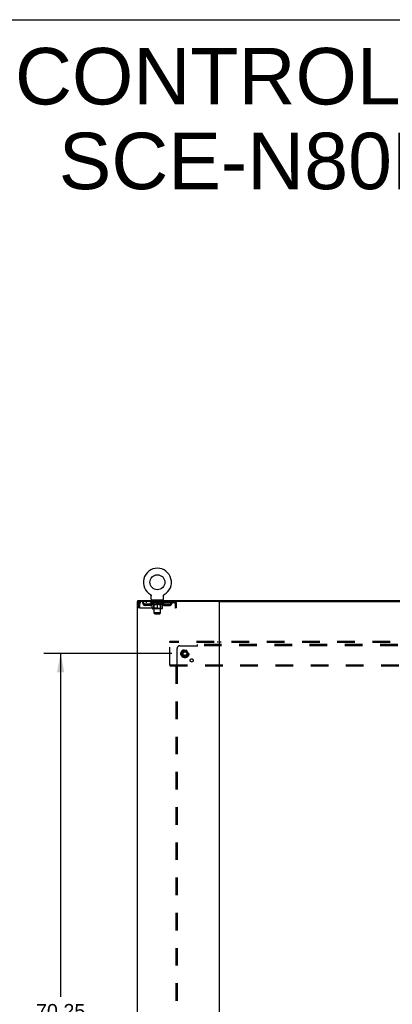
# Model space of a CAD drawing. Header units: inches. Extents: x 0 to 293, y 0 to 190.
# Tile 74 of 75: x 196 to 230, y 100 to 190. Entities that reach past the tile are written whole.
import ezdxf

# ---------------------------------------------------------------- set-up
doc = ezdxf.new("R2010")
doc.units = ezdxf.units.IN
doc.header["$LTSCALE"] = 16.12069
doc.header["$MEASUREMENT"] = 0
doc.linetypes.add('DOT', pattern=[0.2, 0.1, -0.1])
doc.linetypes.add('HIDDEN', pattern=[0.2, 0.1, -0.1])
doc.layers.get('0').update_dxf_attribs({"linetype": 'CONTINUOUS'})
for name, color, linetype in [('DEFAULT_2', 8, 'HIDDEN'), ('DIMENSIONS', 7, 'CONTINUOUS'), ('SUBPANEL', 7, 'CONTINUOUS')]:
    doc.layers.add(name, color=color, linetype=linetype)
doc.styles.get("Standard").update_dxf_attribs({"font": 'arial.ttf'})
doc.dimstyles.new('DIMSTYLE_1', dxfattribs={"dimtxt": 1.293103, "dimasz": 1.724138, "dimexe": 0.09, "dimexo": 0.07, "dimgap": 0.0375, "dimtad": 0, "dimtih": 1, "dimtoh": 1, "dimzin": 4, "dimdsep": 46, "dimtxsty": 'Standard', "dimblk": '_FILLED', "dimblk1": '_FILLED', "dimblk2": '_FILLED', "dimcen": 0.09, "dimadec": 3, "dimazin": 1, "dimtfac": 1, "dimtdec": 3, "dimtofl": 0, "dimtmove": 0, "dimatfit": 3, "dimldrblk": '_FILLED', "dimfxl": 0, "dimtolj": 1, "dimtzin": 4, "dimarcsym": 0})

# ---------------------------------------------------------------- blocks, each defined once
blk = doc.blocks.new('_FILLED')
at = {"color": 0, "linetype": 'ByBlock'}
blk.add_solid([(0, 0), (-1, 0.2), (-1, -0.2)], dxfattribs=at)
blk = doc.blocks.new('*D3')
at = {"layer": 'DIMENSIONS', "color": 2, "linetype": 'Continuous'}
for p, q in [((210.246, 131.614), (198.524, 131.614)), ((200.076, 131.614), (200.076, 100.185)), ((200.076, 61.364), (200.076, 97.599)), ((210.246, 61.364), (198.524, 61.364))]:
    blk.add_line(p, q, dxfattribs=at)
at = {"layer": 'DIMENSIONS', "color": 2, "linetype": 'Continuous', "xscale": 1.724137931, "yscale": 1.724137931, "zscale": 1.724137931}
for p, rotation in [((200.076, 131.614), 90), ((200.076, 61.364), 270)]:
    blk.add_blockref('_FILLED', p, dxfattribs=dict(at, rotation=rotation))
at = {"layer": 'DIMENSIONS', "color": 2, "linetype": 'Continuous', "insert": (200.076, 99.539), "char_height": 1.2931, "width": 4.51865, "attachment_point": 2, "line_spacing_factor": 0.9}
blk.add_mtext('70.25', dxfattribs=at)

msp = doc.modelspace()

# ---------------------------------------------------------------- linework, layer by layer
at = {"color": 7, "linetype": 'Continuous'}
for p, q in [((0, 189.655), (293.103, 189.655)), ((208.297, 137.027), (208.297, 137.027)), ((208.297, 137.027), (208.301, 137.025)), ((208.299, 137.026), (208.298, 137.027)), ((208.301, 137.025), (208.305, 137.022)), ((208.305, 137.022), (208.31, 137.019)), ((209.554, 137.019), (209.559, 137.022)), ((209.559, 137.022), (209.563, 137.025)), ((209.559, 137.022), (209.56, 137.023)), ((209.563, 137.025), (209.567, 137.027)), ((209.566, 137.027), (209.565, 137.026)), ((209.567, 137.027), (209.567, 137.027)), ((207.13, 136.385), (207.13, 136.489)), ((208.309, 137.019), (208.314, 137.016)), ((208.314, 137.016), (208.318, 137.013)), ((208.317, 137.013), (208.321, 137.01)), ((208.321, 137.01), (208.325, 137.006)), ((208.325, 137.006), (208.329, 137.003)), ((208.329, 137.003), (208.332, 136.999)), ((208.332, 136.999), (208.336, 136.995)), ((208.335, 136.995), (208.339, 136.991)), ((208.339, 136.991), (208.342, 136.987)), ((208.342, 136.987), (208.345, 136.983)), ((208.345, 136.983), (208.348, 136.979)), ((208.347, 136.979), (208.35, 136.974)), ((208.35, 136.974), (208.353, 136.97)), ((208.353, 136.97), (208.355, 136.965)), ((208.355, 136.965), (208.357, 136.961)), ((208.357, 136.961), (208.359, 136.956)), ((208.359, 136.956), (208.361, 136.951)), ((208.361, 136.951), (208.363, 136.947)), ((208.363, 136.947), (208.364, 136.942)), ((208.364, 136.942), (208.365, 136.937)), ((208.365, 136.937), (208.366, 136.932)), ((208.366, 136.932), (208.367, 136.927)), ((208.367, 136.927), (208.368, 136.922)), ((208.369, 136.907), (208.37, 136.902)), ((208.37, 136.588), (208.37, 136.902)), ((208.432, 136.519), (208.432, 136.489)), ((209.432, 136.519), (208.432, 136.519)), ((209.432, 136.519), (209.432, 136.489)), ((209.495, 136.917), (209.496, 136.922)), ((209.495, 136.588), (209.495, 136.902)), ((209.496, 136.922), (209.497, 136.927)), ((209.497, 136.927), (209.498, 136.932)), ((209.498, 136.932), (209.499, 136.937)), ((209.499, 136.937), (209.5, 136.942)), ((209.5, 136.942), (209.502, 136.947)), ((209.502, 136.947), (209.503, 136.951)), ((209.503, 136.951), (209.505, 136.956)), ((209.505, 136.956), (209.507, 136.961)), ((209.507, 136.961), (209.509, 136.965)), ((209.509, 136.965), (209.511, 136.97)), ((209.511, 136.97), (209.514, 136.974)), ((209.514, 136.974), (209.517, 136.979)), ((209.517, 136.979), (209.519, 136.983)), ((209.519, 136.983), (209.522, 136.987)), ((209.522, 136.987), (209.525, 136.991)), ((209.525, 136.991), (209.529, 136.995)), ((209.528, 136.995), (209.532, 136.999)), ((209.532, 136.999), (209.535, 137.003)), ((209.535, 137.003), (209.539, 137.006)), ((209.539, 137.006), (209.543, 137.01)), ((209.543, 137.01), (209.547, 137.013)), ((209.546, 137.013), (209.551, 137.016)), ((209.55, 137.016), (209.555, 137.019)), ((214.519, 136.385), (277.387, 136.385))]:
    msp.add_line(p, q, dxfattribs=at)
at = {"color": 3, "linetype": 'Continuous'}
for p, q in [((207.078, 136.385), (207.078, 56.593)), ((214.519, 136.385), (207.078, 136.385)), ((207.13, 136.489), (284.776, 136.489)), ((214.578, 136.385), (214.578, 56.593))]:
    msp.add_line(p, q, dxfattribs=at)
at = {"color": 7, "linetype": 'Continuous'}
for points in [[(208.368, 136.922), (208.369, 136.917), (208.369, 136.912), (208.369, 136.907)], [(209.495, 136.902), (209.495, 136.907), (209.495, 136.912), (209.495, 136.917)], [(209.495, 136.902), (209.495, 136.907), (209.495, 136.912)]]:
    msp.add_lwpolyline(points, dxfattribs=at)
msp.add_circle((208.932, 138.147), 0.688, dxfattribs=at)
for centre, radius, start, end in [((208.932, 138.147), 1.288, 299.50527, 240.49473), ((208.439, 136.588), 0.069, 180, 265), ((209.426, 136.588), 0.069, 275, 360)]:
    msp.add_arc(centre, radius, start, end, dxfattribs=at)
at = {"layer": 'DEFAULT_2', "color": 8, "linetype": 'HIDDEN'}
for p, q in [((208.297, 137.027), (208.297, 137.027)), ((208.304, 137.023), (208.305, 137.022)), ((207.182, 136.218), (207.182, 135.823)), ((207.182, 136.218), (207.286, 136.218)), ((207.286, 136.218), (207.286, 135.823)), ((207.316, 135.823), (207.316, 136.218)), ((207.349, 136.385), (207.349, 136.281)), ((210.515, 136.281), (207.349, 136.281)), ((207.817, 136.03), (207.817, 136.134)), ((208.3, 136.134), (207.817, 136.134)), ((207.901, 136.385), (207.901, 136.281)), ((208.067, 136.03), (208.067, 136.134)), ((208.299, 136.234), (208.299, 136.281)), ((208.458, 136.123), (208.299, 136.234)), ((209.565, 136.234), (208.299, 136.234)), ((208.308, 136.274), (208.308, 136.281)), ((208.317, 136.271), (208.317, 136.275)), ((208.317, 136.271), (209.547, 136.271)), ((208.326, 136.271), (208.326, 136.275)), ((208.327, 136.271), (208.327, 136.275)), ((208.337, 136.274), (208.337, 136.281)), ((208.353, 136.271), (208.353, 136.275)), ((208.355, 136.271), (208.355, 136.275)), ((208.384, 136.274), (208.384, 136.281)), ((208.398, 136.271), (208.398, 136.275)), ((208.401, 136.271), (208.401, 136.275)), ((208.605, 136.274), (208.404, 136.274)), ((208.447, 136.274), (208.447, 136.281)), ((208.448, 136.271), (208.448, 136.274)), ((208.449, 136.271), (208.449, 136.274)), ((208.452, 136.271), (208.452, 136.274)), ((208.458, 136.123), (208.469, 136.123)), ((208.459, 136.271), (208.459, 136.275)), ((208.459, 136.271), (208.459, 136.274)), ((208.463, 136.271), (208.463, 136.275)), ((208.466, 136.271), (208.466, 136.275)), ((208.469, 135.76), (208.469, 136.166)), ((208.47, 136.271), (208.47, 136.274)), ((208.485, 136.271), (208.485, 136.274)), ((208.495, 136.281), (208.495, 136.385)), ((208.503, 136.271), (208.503, 136.277)), ((208.503, 136.271), (208.503, 136.274)), ((208.524, 136.271), (208.524, 136.274)), ((208.525, 136.274), (208.525, 136.281)), ((208.529, 136.519), (208.529, 136.489)), ((208.535, 136.271), (208.535, 136.275)), ((208.539, 136.271), (208.539, 136.275)), ((208.548, 136.271), (208.548, 136.274)), ((208.559, 136.271), (208.559, 136.278)), ((208.567, 136.429), (208.567, 136.509)), ((208.575, 136.271), (208.575, 136.274)), ((208.637, 136.419), (208.577, 136.419)), ((208.578, 136.271), (208.578, 136.274)), ((208.605, 136.271), (208.605, 136.274)), ((208.672, 136.274), (208.61, 136.274)), ((208.611, 136.123), (208.791, 136.123)), ((208.615, 136.274), (208.615, 136.281)), ((208.619, 135.763), (208.619, 136.231)), ((208.622, 136.271), (208.622, 136.275)), ((208.627, 136.271), (208.627, 136.275)), ((208.632, 135.338), (208.632, 136.409)), ((208.633, 136.271), (208.633, 136.28)), ((208.637, 136.271), (208.637, 136.274)), ((208.648, 136.271), (208.648, 136.274)), ((208.672, 136.271), (208.672, 136.274)), ((208.747, 136.274), (208.688, 136.274)), ((208.708, 136.271), (208.708, 136.274)), ((208.715, 136.274), (208.715, 136.281)), ((208.719, 136.271), (208.719, 136.275)), ((208.722, 136.271), (208.722, 136.28)), ((208.724, 136.271), (208.724, 136.275)), ((208.732, 136.271), (208.732, 136.275)), ((208.747, 136.271), (208.747, 136.274)), ((208.828, 136.274), (208.773, 136.274)), ((208.786, 136.271), (208.786, 136.274)), ((208.818, 136.274), (208.895, 136.279)), ((208.822, 136.274), (208.822, 136.281)), ((208.823, 136.281), (208.822, 136.281)), ((208.823, 136.275), (208.823, 136.281)), ((208.823, 136.271), (208.823, 136.275)), ((208.826, 136.271), (208.826, 136.275)), ((208.828, 136.271), (208.828, 136.275)), ((208.828, 136.271), (208.828, 136.274)), ((208.863, 136.274), (208.928, 136.274)), ((208.869, 136.271), (208.869, 136.274)), ((208.874, 136.274), (208.874, 136.278)), ((208.895, 136.274), (208.895, 136.279)), ((208.911, 136.271), (208.911, 136.274)), ((208.929, 136.275), (208.929, 136.275)), ((208.929, 136.271), (208.929, 136.275)), ((208.929, 136.271), (208.929, 136.275)), ((208.932, 136.274), (208.932, 136.281)), ((208.932, 136.281), (209.046, 136.274)), ((208.932, 135.723), (208.932, 136.167)), ((208.935, 136.271), (208.935, 136.275)), ((208.935, 136.271), (208.935, 136.275)), ((208.935, 136.275), (208.935, 136.275)), ((208.953, 136.271), (208.953, 136.274)), ((208.953, 136.274), (209.001, 136.274)), ((208.996, 136.271), (208.996, 136.274)), ((209.036, 136.271), (209.036, 136.275)), ((209.037, 136.271), (209.037, 136.274)), ((209.037, 136.274), (209.091, 136.274)), ((209.038, 136.271), (209.038, 136.275)), ((209.041, 136.275), (209.041, 136.281)), ((209.041, 136.281), (209.042, 136.281)), ((209.041, 136.271), (209.041, 136.275)), ((209.042, 136.274), (209.042, 136.281)), ((209.073, 136.123), (209.253, 136.123)), ((209.078, 136.271), (209.078, 136.274)), ((209.117, 136.271), (209.117, 136.274)), ((209.117, 136.274), (209.176, 136.274)), ((209.132, 136.271), (209.132, 136.275)), ((209.14, 136.271), (209.14, 136.275)), ((209.143, 136.271), (209.143, 136.28)), ((209.145, 136.271), (209.145, 136.275)), ((209.149, 136.274), (209.149, 136.281)), ((209.156, 136.271), (209.156, 136.274)), ((209.192, 136.271), (209.192, 136.274)), ((209.192, 136.274), (209.254, 136.274)), ((209.216, 136.271), (209.216, 136.274)), ((209.287, 136.419), (209.227, 136.419)), ((209.227, 136.271), (209.227, 136.274)), ((209.231, 136.271), (209.231, 136.28)), ((209.232, 135.338), (209.232, 136.409)), ((209.237, 136.271), (209.237, 136.275)), ((209.242, 136.271), (209.242, 136.275)), ((209.245, 135.763), (209.245, 136.231)), ((209.249, 136.274), (209.249, 136.281)), ((209.259, 136.271), (209.259, 136.274)), ((209.259, 136.274), (209.46, 136.274)), ((209.286, 136.271), (209.286, 136.274)), ((209.289, 136.271), (209.289, 136.274)), ((209.297, 136.429), (209.297, 136.509)), ((209.305, 136.271), (209.305, 136.278)), ((209.316, 136.271), (209.316, 136.274)), ((209.325, 136.271), (209.325, 136.275)), ((209.329, 136.271), (209.329, 136.275)), ((209.335, 136.519), (209.335, 136.489)), ((209.339, 136.274), (209.339, 136.281)), ((209.341, 136.271), (209.341, 136.274)), ((209.361, 136.271), (209.361, 136.277)), ((209.361, 136.271), (209.361, 136.274)), ((209.37, 136.281), (209.37, 136.385)), ((209.379, 136.271), (209.379, 136.274)), ((209.394, 136.271), (209.394, 136.274)), ((209.396, 135.76), (209.396, 136.166)), ((209.396, 136.123), (209.406, 136.123)), ((209.398, 136.271), (209.398, 136.275)), ((209.401, 136.271), (209.401, 136.275)), ((209.405, 136.271), (209.405, 136.275)), ((209.405, 136.271), (209.405, 136.274)), ((209.406, 136.123), (209.565, 136.234)), ((209.412, 136.271), (209.412, 136.274)), ((209.415, 136.271), (209.415, 136.274)), ((209.416, 136.271), (209.416, 136.274)), ((209.417, 136.274), (209.417, 136.281)), ((209.463, 136.271), (209.463, 136.275)), ((209.466, 136.271), (209.466, 136.275)), ((209.48, 136.274), (209.48, 136.281)), ((209.509, 136.271), (209.509, 136.275)), ((209.511, 136.271), (209.511, 136.275)), ((209.527, 136.274), (209.527, 136.281)), ((209.537, 136.271), (209.537, 136.275)), ((209.538, 136.271), (209.538, 136.275)), ((209.547, 136.271), (209.547, 136.275)), ((209.556, 136.274), (209.556, 136.281)), ((209.564, 136.134), (210.047, 136.134)), ((209.565, 136.234), (209.565, 136.281)), ((209.797, 136.03), (209.797, 136.134)), ((209.963, 136.385), (209.963, 136.281)), ((210.047, 136.03), (210.047, 136.134)), ((210.515, 136.385), (210.515, 136.281)), ((210.517, 136.384), (210.515, 136.385)), ((210.543, 136.232), (210.548, 136.218)), ((210.548, 136.218), (210.548, 135.823)), ((210.578, 135.823), (210.578, 136.218)), ((210.682, 136.218), (210.578, 136.218)), ((210.682, 135.823), (210.682, 136.218)), ((207.286, 135.823), (207.182, 135.823)), ((207.316, 135.823), (210.548, 135.823)), ((208.3, 136.03), (207.817, 136.03)), ((209.358, 135.723), (208.506, 135.723)), ((208.619, 135.763), (208.579, 135.723)), ((209.245, 135.763), (208.619, 135.763)), ((208.701, 135.269), (208.632, 135.338)), ((209.232, 135.338), (208.632, 135.338)), ((208.701, 135.269), (209.163, 135.269)), ((209.163, 135.269), (209.232, 135.338)), ((209.245, 135.763), (209.285, 135.723)), ((209.564, 136.03), (210.047, 136.03)), ((210.682, 135.823), (210.578, 135.823)), ((210.078, 132.635), (210.078, 132.739)), ((281.828, 132.739), (210.078, 132.739)), ((210.078, 130.593), (210.078, 132.635)), ((281.828, 132.635), (210.078, 132.635)), ((214.428, 132.739), (214.428, 132.635)), ((214.728, 132.635), (214.728, 132.739)), ((211.29, 131.887), (211.135, 131.619)), ((211.607, 131.892), (211.299, 131.892)), ((211.771, 131.619), (211.616, 131.887)), ((211.135, 131.609), (211.29, 131.342)), ((211.607, 131.337), (211.299, 131.337)), ((211.616, 131.342), (211.771, 131.609)), ((210.078, 130.593), (210.078, 130.489)), ((210.078, 130.593), (281.828, 130.593)), ((210.078, 130.489), (281.828, 130.489)), ((214.428, 130.593), (214.428, 130.489)), ((214.728, 130.593), (214.728, 130.489))]:
    msp.add_line(p, q, dxfattribs=at)
for points in [[(207.349, 136.385), (207.347, 136.384), (207.344, 136.381), (207.342, 136.376), (207.34, 136.369), (207.337, 136.36), (207.335, 136.349), (207.333, 136.336), (207.33, 136.322), (207.328, 136.307), (207.325, 136.291), (207.323, 136.273), (207.321, 136.255), (207.318, 136.237), (207.316, 136.218)], [(207.349, 136.281), (207.347, 136.281), (207.344, 136.28), (207.342, 136.278), (207.34, 136.275), (207.337, 136.271), (207.335, 136.267), (207.333, 136.263), (207.33, 136.257), (207.328, 136.252), (207.325, 136.245), (207.323, 136.239), (207.321, 136.232), (207.316, 136.218)], [(208.618, 136.123), (208.594, 136.127), (208.569, 136.133), (208.544, 136.14), (208.519, 136.147), (208.494, 136.156), (208.469, 136.166)], [(208.469, 136.165), (208.493, 136.156), (208.517, 136.147), (208.541, 136.14), (208.564, 136.133), (208.588, 136.127), (208.611, 136.123)], [(208.932, 136.167), (208.906, 136.157), (208.88, 136.148), (208.855, 136.14), (208.83, 136.133), (208.806, 136.127), (208.781, 136.123)], [(208.791, 136.123), (208.814, 136.128), (208.837, 136.133), (208.861, 136.14), (208.884, 136.147), (208.908, 136.156), (208.932, 136.165)], [(209.083, 136.123), (209.058, 136.127), (209.033, 136.133), (209.008, 136.14), (208.983, 136.148), (208.958, 136.157), (208.932, 136.167)], [(208.932, 136.165), (208.956, 136.155), (208.98, 136.147), (209.004, 136.14), (209.027, 136.133), (209.05, 136.127), (209.073, 136.123)], [(209.396, 136.166), (209.37, 136.156), (209.344, 136.147), (209.319, 136.14), (209.295, 136.133), (209.27, 136.127), (209.246, 136.123)], [(209.253, 136.123), (209.277, 136.128), (209.3, 136.133), (209.324, 136.14), (209.347, 136.147), (209.371, 136.156), (209.396, 136.165)], [(210.524, 136.275), (210.522, 136.278), (210.52, 136.28), (210.517, 136.281), (210.515, 136.281)], [(210.517, 136.384), (210.52, 136.381), (210.522, 136.376), (210.524, 136.369), (210.527, 136.36), (210.529, 136.349), (210.532, 136.336), (210.534, 136.322), (210.536, 136.307), (210.539, 136.291), (210.541, 136.273), (210.543, 136.255), (210.546, 136.237), (210.548, 136.218)], [(210.524, 136.275), (210.527, 136.271), (210.529, 136.267), (210.532, 136.263), (210.534, 136.257), (210.536, 136.252), (210.539, 136.245), (210.541, 136.239), (210.543, 136.232)]]:
    msp.add_lwpolyline(points, dxfattribs=at)
for radius in [0.372, 0.356, 0.312, 0.204, 0.188, 0.183, 0.165]:
    msp.add_circle((211.453, 131.614), radius, dxfattribs=at)
at = {"layer": 'DEFAULT_2', "color": 8, "linetype": 'DOT'}
msp.add_circle((211.453, 131.614), 0.17, dxfattribs=at)
at = {"layer": 'DEFAULT_2', "color": 8, "linetype": 'HIDDEN'}
for centre, radius, start, end in [((207.349, 136.218), 0.167, 90, 180), ((207.349, 136.218), 0.063, 90, 180), ((207.528, 136.218), 0.167, 8.07163, 90), ((207.529, 136.219), 0.0625, 7.98631, 90), ((207.817, 136.259), 0.229, 187.98631, 270), ((207.817, 136.259), 0.125, 188.07163, 270), ((208.3, 136.259), 0.125, 270, 351.92837), ((208.3, 136.259), 0.229, 270, 352.01369), ((208.59, 136.218), 0.167, 90, 171.92837), ((208.439, 136.588), 0.069, 265, 270), ((208.589, 136.219), 0.0625, 90, 172.01369), ((208.557, 136.509), 0.01, 0, 90), ((208.577, 136.429), 0.01, 180, 270), ((208.579, 136.231), 0.0398, 0, 90), ((208.622, 136.409), 0.01, 0, 90), ((209.242, 136.409), 0.01, 90, 180), ((209.285, 136.231), 0.0398, 90, 180), ((209.275, 136.218), 0.167, 8.07163, 90), ((209.275, 136.219), 0.0625, 7.98631, 90), ((209.287, 136.429), 0.01, 270, 360), ((209.307, 136.509), 0.01, 90, 180), ((209.564, 136.259), 0.229, 187.98631, 270), ((209.426, 136.588), 0.069, 270, 275), ((209.564, 136.259), 0.125, 188.07163, 270), ((210.047, 136.259), 0.125, 270, 351.92837), ((210.047, 136.259), 0.229, 270, 352.01369), ((210.336, 136.218), 0.167, 90, 171.92837), ((210.335, 136.219), 0.0625, 90, 172.01369), ((210.515, 136.218), 0.167, 0, 90), ((210.515, 136.218), 0.063, 0, 90), ((208.506, 135.76), 0.0371, 180, 270), ((209.358, 135.76), 0.0371, 270, 360), ((211.144, 131.614), 0.01, 150.01268, 209.98829), ((211.299, 131.882), 0.01, 90.01235, 149.98915), ((211.607, 131.882), 0.01, 30.01204, 89.98872), ((211.762, 131.614), 0.01, 330.01268, 29.98829), ((211.299, 131.347), 0.01, 210.01204, 269.98872), ((211.607, 131.347), 0.01, 270.01235, 329.98915)]:
    msp.add_arc(centre, radius, start, end, dxfattribs=at)
for centre, major_axis, ratio, start_param, end_param in [((208.932, 136.281), (0.633, 0.007), 0.05963, 2.96643, 3.140963), ((208.279, 136.269), (0.198, 0), 0.060556, 0.430652, 1.470503), ((208.932, 136.281), (0.633, 0), 0.060556, -3.141593, -2.96706), ((208.279, 136.263), (0.198, 0.002), 0.05963, 1.376596, 1.469874), ((208.932, 136.281), (0.633, 0.013), 0.05688, 2.791345, 2.965878), ((208.255, 136.269), (0.198, 0.002), 0.05963, 0.25549, 1.295341), ((208.323, 136.269), (0.198, -0.002), 0.05963, 0.605815, 1.645666), ((208.932, 136.281), (0.633, -0.007), 0.05963, -2.96643, -2.791898), ((208.323, 136.263), (0.198, 0), 0.060556, 1.551758, 1.645036), ((208.255, 136.263), (0.198, 0.004), 0.05688, 1.20151, 1.294789), ((208.324, 136.265), (0.164, 0.002), 0.05963, 1.065228, 1.614276), ((208.305, 136.265), (0.164, 0.003), 0.05688, 0.890143, 1.43919), ((208.363, 136.265), (0.164, 0), 0.060556, 1.240391, 1.789438), ((208.932, 136.281), (0.633, 0.019), 0.052395, 2.616403, 2.790936), ((208.251, 136.269), (0.198, 0.004), 0.05688, 0.080405, 1.120256), ((208.386, 136.269), (0.198, -0.004), 0.05688, 0.7809, 1.820751), ((208.932, 136.281), (0.633, -0.013), 0.05688, -2.791345, -2.616812), ((208.386, 136.263), (0.198, -0.002), 0.05963, 1.72692, 1.820198), ((208.251, 136.263), (0.198, 0.006), 0.052395, 1.026568, 1.119847), ((208.304, 136.265), (0.164, 0.005), 0.052395, 0.715201, 1.264248), ((208.418, 136.265), (0.164, -0.002), 0.05963, 1.415553, 1.9646), ((208.932, 136.281), (0.633, 0.025), 0.046319, 2.441654, 2.616187), ((208.465, 136.269), (0.198, -0.006), 0.052395, 0.955842, 1.995693), ((208.932, 136.281), (0.633, -0.019), 0.052395, -2.616403, -2.44187), ((208.268, 136.269), (0.198, 0.006), 0.052395, -0.094537, 0.945314), ((208.465, 136.263), (0.198, -0.004), 0.05688, 1.902006, 1.995284), ((208.268, 136.263), (0.198, 0.008), 0.046319, 0.851819, 0.945098), ((208.322, 136.265), (0.164, 0.006), 0.046319, 0.540452, 1.089499), ((208.489, 136.265), (0.164, -0.003), 0.05688, 1.590638, 2.139686), ((208.932, 136.281), (0.633, 0.029), 0.038841, 2.267123, 2.441656), ((208.558, 136.269), (0.198, -0.008), 0.046319, 1.130591, 2.170442), ((208.305, 136.269), (0.198, 0.008), 0.046319, -0.269286, 0.770565), ((208.932, 136.281), (0.633, -0.025), 0.046319, -2.441654, -2.267121), ((208.558, 136.263), (0.198, -0.006), 0.052395, 2.076947, 2.170226), ((208.305, 136.263), (0.198, 0.009), 0.038841, 0.677289, 0.770567), ((208.359, 136.265), (0.164, 0.008), 0.038841, 0.365921, 0.914969), ((208.574, 136.265), (0.164, -0.005), 0.052395, 1.76558, 2.314627), ((208.932, 136.281), (0.633, 0.033), 0.030195, 2.09281, 2.267343), ((208.663, 136.269), (0.198, -0.009), 0.038841, 1.305122, 2.344973), ((208.361, 136.269), (0.198, 0.009), 0.038841, -0.443817, 0.596034), ((208.932, 136.281), (0.633, -0.029), 0.038841, -2.267123, -2.092591), ((208.663, 136.263), (0.198, -0.008), 0.046319, 2.251696, 2.344975), ((208.361, 136.263), (0.198, 0.01), 0.030195, 0.502975, 0.596254), ((208.414, 136.265), (0.164, 0.009), 0.030195, 0.191608, 0.740655), ((208.669, 136.265), (0.164, -0.006), 0.046319, 1.940329, 2.489376), ((208.435, 136.269), (0.198, 0.01), 0.030195, -0.61813, 0.421721), ((208.932, 136.281), (0.633, 0.036), 0.020645, 1.918687, 2.09322), ((208.776, 136.269), (0.198, -0.01), 0.030195, 1.479435, 2.519286), ((208.932, 136.281), (0.633, -0.033), 0.030195, -2.09281, -1.918277), ((208.776, 136.263), (0.198, -0.009), 0.038841, 2.426227, 2.519505), ((208.435, 136.263), (0.198, 0.011), 0.020645, 0.328852, 0.422131), ((208.484, 136.265), (0.164, 0.009), 0.020645, 0.017485, 0.566532), ((208.773, 136.265), (0.164, -0.008), 0.038841, 2.11486, 2.663907), ((208.523, 136.269), (0.198, 0.011), 0.020645, -0.792253, 0.247598), ((208.932, 136.281), (0.633, 0.038), 0.010478, 1.744704, 1.919237), ((208.894, 136.269), (0.198, -0.011), 0.020645, 1.653558, 2.693409), ((208.932, 136.281), (0.633, -0.036), 0.020645, -1.918687, -1.744154), ((208.894, 136.263), (0.198, -0.01), 0.030195, 2.60054, 2.693819), ((208.523, 136.263), (0.198, 0.012), 0.010478, 0.154869, 0.248148), ((208.567, 136.265), (0.164, 0.01), 0.010478, 6.126688, 6.675735), ((208.881, 136.265), (0.164, -0.009), 0.030195, 2.289173, 2.83822), ((208.624, 136.269), (0.198, 0.012), 0.010478, -0.966236, -0.000846), ((209.013, 136.269), (0.198, -0.012), 0.010478, 1.827541, 2.867392), ((208.932, 136.281), (0.633, -0.038), 0.010478, -1.744704, -1.570171), ((209.013, 136.263), (0.198, -0.011), 0.020645, 2.774664, 2.867942), ((208.991, 136.265), (0.164, -0.009), 0.020645, 2.463296, 3.012344), ((208.851, 136.269), (0.198, 0.012), 0.010478, 0.274201, 1.314052), ((208.765, 136.265), (0.164, 0.01), 0.010478, -0.000298, 0.504314), ((208.735, 136.263), (0.198, 0.012), 0.010478, 0.192946, 0.399283), ((208.932, 136.281), (0.633, 0.038), 0.010478, -1.578586, -1.396888), ((209.129, 136.263), (0.198, -0.012), 0.010478, 2.948646, 3.041925), ((209.099, 136.265), (0.164, -0.01), 0.010478, 2.637279, 3.142076), ((208.97, 136.269), (0.198, 0.011), 0.020645, 0.448184, 1.488034), ((208.873, 136.265), (0.164, 0.009), 0.020645, 0.129249, 0.678296), ((208.851, 136.263), (0.198, 0.011), 0.020645, 0.273651, 0.366929), ((209.24, 136.269), (0.198, -0.012), 0.010478, -3.140747, -2.175357), ((208.932, 136.281), (0.633, 0.036), 0.020645, -1.397439, -1.222906), ((208.932, 136.281), (0.633, -0.038), 0.010478, 1.222355, 1.396888), ((209.088, 136.269), (0.198, 0.01), 0.030195, 0.622307, 1.662158), ((208.983, 136.265), (0.164, 0.009), 0.030195, 0.303372, 0.852419), ((209.297, 136.265), (0.164, -0.01), 0.010478, 2.749043, 3.29809), ((209.341, 136.269), (0.198, -0.011), 0.020645, 2.893995, 3.933846), ((208.97, 136.263), (0.198, 0.01), 0.030195, 0.447774, 0.541052), ((209.341, 136.263), (0.198, -0.012), 0.010478, 2.893445, 2.986723), ((209.201, 136.269), (0.198, 0.009), 0.038841, 0.79662, 1.836471), ((208.932, 136.281), (0.633, 0.033), 0.030195, -1.223315, -1.048783), ((208.932, 136.281), (0.633, -0.036), 0.020645, 1.048373, 1.222906), ((209.091, 136.265), (0.164, 0.008), 0.038841, 0.477686, 1.026733), ((209.38, 136.265), (0.164, -0.009), 0.020645, 2.57506, 3.124108), ((209.429, 136.269), (0.198, -0.01), 0.030195, 2.719872, 3.759723), ((209.306, 136.269), (0.198, 0.008), 0.046319, 0.971151, 2.011002), ((209.088, 136.263), (0.198, 0.009), 0.038841, 0.622087, 0.715366), ((209.429, 136.263), (0.198, -0.011), 0.020645, 2.719462, 2.812741), ((208.932, 136.281), (0.633, 0.029), 0.038841, -1.049002, -0.874469), ((208.932, 136.281), (0.633, -0.033), 0.030195, 0.87425, 1.048783), ((209.195, 136.265), (0.164, 0.006), 0.046319, 0.652216, 1.201263), ((209.399, 136.269), (0.198, 0.006), 0.052395, 1.1459, 2.185751), ((209.45, 136.265), (0.164, -0.009), 0.030195, 2.400937, 2.949985), ((209.503, 136.269), (0.198, -0.009), 0.038841, 2.545558, 3.585409), ((209.29, 136.265), (0.164, 0.005), 0.052395, 0.826965, 1.376012), ((209.201, 136.263), (0.198, 0.008), 0.046319, 0.796618, 0.889896), ((209.503, 136.263), (0.198, -0.01), 0.030195, 2.545339, 2.638617), ((209.478, 136.269), (0.198, 0.004), 0.05688, 1.320842, 2.360692), ((208.932, 136.281), (0.633, 0.025), 0.046319, -0.874471, -0.699939), ((208.932, 136.281), (0.633, -0.029), 0.038841, 0.699936, 0.874469), ((209.559, 136.269), (0.198, -0.008), 0.046319, 2.371028, 3.410879), ((209.505, 136.265), (0.164, -0.008), 0.038841, 2.226624, 2.775671), ((209.541, 136.269), (0.198, 0.002), 0.05963, 1.495927, 2.535778), ((209.375, 136.265), (0.164, 0.003), 0.05688, 1.001907, 1.550954), ((209.596, 136.269), (0.198, -0.006), 0.052395, 2.196279, 3.23613), ((209.306, 136.263), (0.198, 0.006), 0.052395, 0.971367, 1.064645), ((209.542, 136.265), (0.164, -0.006), 0.046319, 2.052093, 2.601141), ((209.585, 136.269), (0.198, 0), 0.060556, 1.671089, 2.71094), ((209.559, 136.263), (0.198, -0.009), 0.038841, 2.371026, 2.464304), ((209.613, 136.269), (0.198, -0.004), 0.05688, 2.021337, 3.061188), ((208.932, 136.281), (0.633, 0.019), 0.052395, -0.699723, -0.52519), ((208.932, 136.281), (0.633, -0.025), 0.046319, 0.525406, 0.699939), ((209.609, 136.269), (0.198, -0.002), 0.05963, 1.846251, 2.886102), ((209.446, 136.265), (0.164, 0.002), 0.05963, 1.176993, 1.72604), ((209.56, 136.265), (0.164, -0.005), 0.052395, 1.877344, 2.426392), ((209.502, 136.265), (0.164, 0), 0.060556, 1.352155, 1.901202), ((209.56, 136.265), (0.164, -0.003), 0.05688, 1.702402, 2.25145), ((209.54, 136.265), (0.164, -0.002), 0.05963, 1.527317, 2.076364), ((209.399, 136.263), (0.198, 0.004), 0.05688, 1.146309, 1.239587), ((209.596, 136.263), (0.198, -0.008), 0.046319, 2.196495, 2.289773), ((208.932, 136.281), (0.633, 0.013), 0.05688, -0.524781, -0.350248), ((208.932, 136.281), (0.633, -0.019), 0.052395, 0.350657, 0.52519), ((209.478, 136.263), (0.198, 0.002), 0.05963, 1.321394, 1.414673), ((209.613, 136.263), (0.198, -0.006), 0.052395, 2.021746, 2.115024), ((208.932, 136.281), (0.633, 0.007), 0.05963, -0.349695, -0.175162), ((208.932, 136.281), (0.633, -0.013), 0.05688, 0.175715, 0.350248), ((209.541, 136.263), (0.198, 0), 0.060556, 1.496556, 1.589835), ((209.609, 136.263), (0.198, -0.004), 0.05688, 1.846804, 1.940083), ((209.585, 136.263), (0.198, -0.002), 0.05963, 1.671719, 1.764997), ((208.932, 136.281), (0.633, 0), 0.060556, -0.174533, 0), ((208.932, 136.281), (0.633, -0.007), 0.05963, 0.000629, 0.175162)]:
    msp.add_ellipse(centre, major_axis=major_axis, ratio=ratio, start_param=start_param, end_param=end_param, dxfattribs=at)
at = {"layer": 'SUBPANEL', "color": 8, "linetype": 'HIDDEN'}
for p, q in [((210.734, 130.493), (210.734, 132.083)), ((210.984, 132.333), (212.574, 132.333)), ((212.592, 132.352), (212.585, 132.344)), ((212.609, 132.292), (212.609, 132.458)), ((279.297, 132.458), (212.609, 132.458)), ((279.297, 132.333), (212.609, 132.333)), ((216.734, 132.333), (216.734, 132.458)), ((210.609, 130.458), (210.609, 62.52)), ((210.609, 130.458), (210.775, 130.458)), ((210.734, 130.458), (210.734, 62.52)), ((210.734, 126.333), (210.609, 126.333))]:
    msp.add_line(p, q, dxfattribs=at)
for points in [[(212.585, 132.344), (212.583, 132.342), (212.581, 132.34), (212.579, 132.338), (212.577, 132.336), (212.575, 132.335), (212.574, 132.333)], [(212.584, 132.319), (212.582, 132.322), (212.58, 132.324), (212.579, 132.327), (212.577, 132.329), (212.575, 132.331), (212.574, 132.333)], [(212.609, 132.292), (212.607, 132.293), (212.605, 132.294), (212.604, 132.295), (212.602, 132.296), (212.6, 132.297), (212.599, 132.298), (212.597, 132.3), (212.595, 132.302), (212.594, 132.303), (212.592, 132.305), (212.591, 132.307), (212.589, 132.31), (212.588, 132.312), (212.587, 132.314), (212.584, 132.319)], [(212.609, 132.371), (212.608, 132.369), (212.606, 132.367), (212.604, 132.364), (212.602, 132.362), (212.601, 132.36), (212.599, 132.358), (212.597, 132.357), (212.596, 132.355), (212.594, 132.353), (212.592, 132.352)], [(210.696, 130.458), (210.698, 130.46), (210.701, 130.461), (210.703, 130.463), (210.705, 130.465), (210.707, 130.467), (210.709, 130.468), (210.711, 130.47), (210.712, 130.472), (210.714, 130.473), (210.716, 130.475), (210.721, 130.48)], [(210.721, 130.48), (210.723, 130.482), (210.725, 130.484), (210.727, 130.486), (210.729, 130.488), (210.731, 130.49), (210.733, 130.492), (210.734, 130.493)], [(210.753, 130.481), (210.748, 130.484), (210.745, 130.485), (210.743, 130.487), (210.74, 130.488), (210.738, 130.49), (210.736, 130.492), (210.734, 130.493)], [(210.775, 130.458), (210.774, 130.46), (210.774, 130.462), (210.773, 130.464), (210.772, 130.465), (210.77, 130.467), (210.769, 130.469), (210.767, 130.47), (210.766, 130.472), (210.764, 130.473), (210.762, 130.475), (210.76, 130.476), (210.758, 130.478), (210.755, 130.479), (210.753, 130.481)]]:
    msp.add_lwpolyline(points, dxfattribs=at)
for centre, radius in [((211.453, 131.614), 0.25), ((212.072, 130.995), 0.141)]:
    msp.add_circle(centre, radius, dxfattribs=at)
msp.add_arc((210.984, 132.083), 0.25, 90, 180, dxfattribs=at)

# ---------------------------------------------------------------- texts
at = {"layer": 'DIMENSIONS', "color": 2, "linetype": 'Continuous', "insert": (225.199, 187.069), "char_height": 5.17241, "width": 130.6371, "attachment_point": 2, "line_spacing_factor": 0.9}
msp.add_mtext('SAGINAW CONTROL & ENGINEERING\\PSCE-N80L7824', dxfattribs=at)

# ---------------------------------------------------------------- dimensions: what is measured, and where the dimension line sits
at = {"layer": 'DIMENSIONS', "color": 2, "linetype": 'Continuous'}
dim = msp.add_linear_dim(base=(200.076, 131.614), p1=(210.316, 61.364), p2=(210.316, 131.614), angle=90, dimstyle='DIMSTYLE_1', dxfattribs=at)
dim.commit()
dim.dimension.update_dxf_attribs({"geometry": '*D3', "text_midpoint": (200.08, 98.885), "dimtype": 160})

doc.saveas('drawing.dxf')
